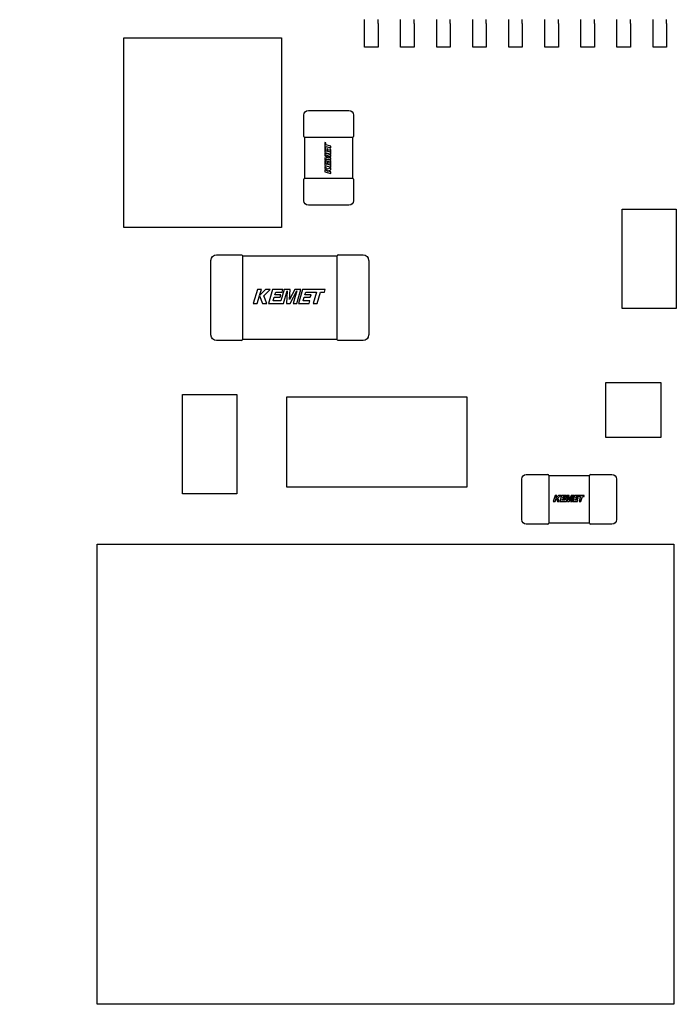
# Model space of a CAD drawing. Header units: millimetres. Extents: x 4 to 585, y 130 to 416.
# Tile 62 of 100: x 322.62 to 329.91, y 276.97 to 287.89. Entities that reach past the tile are written whole.
import ezdxf

# ---------------------------------------------------------------- set-up
doc = ezdxf.new("R2010")
doc.units = ezdxf.units.MM
doc.header["$LTSCALE"] = 0.75
doc.layers.add('Dimensions', color=7, linetype='Continuous', lineweight=13)
doc.layers.add('Visible', color=7, linetype='Continuous', lineweight=25)
doc.styles.get("Standard").update_dxf_attribs({"font": 'cour.ttf'})
doc.dimstyles.new('ISO-25', dxfattribs={"dimtxt": 2.5, "dimasz": 2.5, "dimexe": 1.5, "dimexo": 1.5, "dimgap": 1, "dimtad": 1, "dimdec": 1, "dimdsep": 46, "dimtxsty": 'Standard', "dimcen": 0, "dimclrd": 256, "dimclre": 256, "dimclrt": 256, "dimazin": 2, "dimtp": 0.1, "dimtm": 0.1, "dimtfac": 0.72, "dimtdec": 1, "dimtmove": 0, "dimatfit": 3, "dimfxl": 1, "dimarcsym": 0})

# ---------------------------------------------------------------- blocks, each defined once
blk = doc.blocks.new('*D80')
at = {"layer": 'Defpoints', "color": 0, "transparency": 16777216}
for p in [(321.449077, 290.205127), (319.515064, 288.784002)]:
    blk.add_point(p, dxfattribs=at)
at = {"layer": 'Dimensions', "lineweight": -2, "transparency": 16777216}
for p, q in [((323.463674, 291.685465), (325.47827, 293.165803)), ((321.449077, 290.205127), (319.515064, 288.784002)), ((305.970776, 278.831576), (317.500468, 287.303664))]:
    blk.add_line(p, q, dxfattribs=at)
at = {"layer": 'Dimensions', "transparency": 16777216}
for points in [[(323.216951, 292.021231), (323.710397, 291.349698), (321.449077, 290.205127)], [(317.253745, 287.63943), (317.747191, 286.967898), (319.515064, 288.784002)]]:
    blk.add_solid(points, dxfattribs=at)
at = {"layer": 'Dimensions', "transparency": 16777216, "insert": (309.270128, 284.311915), "char_height": 2.5, "attachment_point": 5, "rotation": 36.3086537}
blk.add_mtext('∅2.4', dxfattribs=at)

msp = doc.modelspace()

# ---------------------------------------------------------------- linework, layer by layer
at = {"layer": 'Visible', "extrusion": (5.934e-13, 0, -1)}
for p, q in [((326.449, 287.582, 1.629), (326.449, 287.842, 1.629)), ((326.599, 287.842, 1.629), (326.599, 287.582, 1.629)), ((326.849, 287.582, 1.629), (326.849, 287.842, 1.629)), ((326.999, 287.842, 1.629), (326.999, 287.582, 1.629)), ((327.249, 287.582, 1.629), (327.249, 287.842, 1.629)), ((327.399, 287.842, 1.629), (327.399, 287.582, 1.629)), ((327.649, 287.582, 1.629), (327.649, 287.842, 1.629)), ((327.799, 287.842, 1.629), (327.799, 287.582, 1.629)), ((328.049, 287.582, 1.629), (328.049, 287.842, 1.629)), ((328.199, 287.842, 1.629), (328.199, 287.582, 1.629)), ((328.449, 287.582, 1.629), (328.449, 287.842, 1.629)), ((328.599, 287.842, 1.629), (328.599, 287.582, 1.629)), ((328.849, 287.582, 1.629), (328.849, 287.842, 1.629)), ((328.999, 287.842, 1.629), (328.999, 287.582, 1.629)), ((329.249, 287.582, 1.629), (329.249, 287.842, 1.629)), ((329.399, 287.842, 1.629), (329.399, 287.582, 1.629)), ((329.649, 287.582, 1.629), (329.649, 287.842, 1.629)), ((329.799, 287.842, 1.629), (329.799, 287.582, 1.629)), ((323.779, 287.683, 2.155), (325.529, 287.683, 2.155)), ((323.779, 285.583, 2.155), (323.779, 287.683, 2.155)), ((325.529, 287.683, 2.155), (325.529, 285.583, 2.155)), ((326.599, 287.582, 1.629), (326.449, 287.582, 1.629)), ((326.999, 287.582, 1.629), (326.849, 287.582, 1.629)), ((327.399, 287.582, 1.629), (327.249, 287.582, 1.629)), ((327.799, 287.582, 1.629), (327.649, 287.582, 1.629)), ((328.199, 287.582, 1.629), (328.049, 287.582, 1.629)), ((328.599, 287.582, 1.629), (328.449, 287.582, 1.629)), ((328.999, 287.582, 1.629), (328.849, 287.582, 1.629)), ((329.399, 287.582, 1.629), (329.249, 287.582, 1.629)), ((329.799, 287.582, 1.629), (329.649, 287.582, 1.629)), ((325.826, 286.879, 2.055), (326.276, 286.879, 2.055)), ((325.776, 286.591, 2.055), (325.776, 286.829, 2.055)), ((326.326, 286.829, 2.055), (326.326, 286.591, 2.055)), ((325.787, 286.129, 2.043), (325.787, 286.579, 2.043)), ((325.828, 286.579, 2.093), (325.826, 286.579, 2.093)), ((326.265, 286.579, 2.094), (325.837, 286.579, 2.094)), ((326.008, 286.523, 2.096), (326.008, 286.414, 2.096)), ((326.021, 286.519, 2.096), (326.008, 286.523, 2.096)), ((326.021, 286.5, 2.096), (326.021, 286.519, 2.096)), ((326.276, 286.579, 2.093), (326.275, 286.579, 2.093)), ((326.315, 286.579, 2.043), (326.315, 286.129, 2.043)), ((326.008, 286.414, 2.096), (326.075, 286.395, 2.096)), ((326.008, 286.406, 2.096), (326.008, 286.377, 2.096)), ((326.075, 286.387, 2.096), (326.008, 286.406, 2.096)), ((326.075, 286.485, 2.096), (326.021, 286.5, 2.096)), ((326.021, 286.481, 2.096), (326.075, 286.466, 2.096)), ((326.021, 286.461, 2.096), (326.021, 286.481, 2.096)), ((326.021, 286.43, 2.096), (326.021, 286.461, 2.096)), ((326.033, 286.426, 2.096), (326.021, 286.43, 2.096)), ((326.033, 286.455, 2.096), (326.033, 286.426, 2.096)), ((326.046, 286.452, 2.096), (326.033, 286.455, 2.096)), ((326.046, 286.423, 2.096), (326.046, 286.452, 2.096)), ((326.063, 286.418, 2.096), (326.046, 286.423, 2.096)), ((326.063, 286.45, 2.096), (326.063, 286.418, 2.096)), ((326.075, 286.446, 2.096), (326.063, 286.45, 2.096)), ((326.075, 286.466, 2.096), (326.075, 286.485, 2.096)), ((326.075, 286.395, 2.096), (326.075, 286.446, 2.096)), ((326.008, 286.377, 2.096), (326.056, 286.352, 2.096)), ((326.008, 286.355, 2.096), (326.008, 286.327, 2.096)), ((326.056, 286.352, 2.096), (326.008, 286.355, 2.096)), ((326.008, 286.327, 2.096), (326.063, 286.311, 2.096)), ((326.008, 286.32, 2.096), (326.008, 286.27, 2.096)), ((326.021, 286.316, 2.096), (326.008, 286.32, 2.096)), ((326.015, 286.387, 2.096), (326.075, 286.37, 2.096)), ((326.075, 286.355, 2.096), (326.015, 286.387, 2.096)), ((326.016, 286.341, 2.096), (326.075, 286.337, 2.096)), ((326.075, 286.323, 2.096), (326.016, 286.341, 2.096)), ((326.021, 286.286, 2.096), (326.021, 286.316, 2.096)), ((326.033, 286.311, 2.096), (326.033, 286.282, 2.096)), ((326.046, 286.307, 2.096), (326.033, 286.311, 2.096)), ((326.046, 286.279, 2.096), (326.046, 286.307, 2.096)), ((326.063, 286.311, 2.096), (326.063, 286.274, 2.096)), ((326.075, 286.37, 2.096), (326.075, 286.387, 2.096)), ((326.075, 286.337, 2.096), (326.075, 286.355, 2.096)), ((326.075, 286.251, 2.096), (326.075, 286.323, 2.096)), ((326.008, 286.27, 2.096), (326.075, 286.251, 2.096)), ((326.008, 286.26, 2.096), (326.008, 286.237, 2.096)), ((326.039, 286.228, 2.096), (326.008, 286.26, 2.096)), ((326.008, 286.237, 2.096), (326.037, 286.209, 2.096)), ((326.008, 286.217, 2.096), (326.008, 286.198, 2.096)), ((326.037, 286.209, 2.096), (326.008, 286.217, 2.096)), ((326.008, 286.198, 2.096), (326.075, 286.179, 2.096)), ((326.033, 286.282, 2.096), (326.021, 286.286, 2.096)), ((326.075, 286.243, 2.096), (326.039, 286.228, 2.096)), ((326.039, 286.208, 2.096), (326.075, 286.223, 2.096)), ((326.075, 286.198, 2.096), (326.039, 286.208, 2.096)), ((326.063, 286.274, 2.096), (326.046, 286.279, 2.096)), ((326.075, 286.223, 2.096), (326.075, 286.243, 2.096)), ((326.075, 286.179, 2.096), (326.075, 286.198, 2.096)), ((325.776, 285.879, 2.055), (325.776, 286.117, 2.055)), ((325.826, 286.129, 2.093), (325.828, 286.129, 2.093)), ((325.837, 286.129, 2.094), (326.265, 286.129, 2.094)), ((326.275, 286.129, 2.093), (326.276, 286.129, 2.093)), ((326.326, 286.117, 2.055), (326.326, 285.879, 2.055)), ((326.276, 285.829, 2.055), (325.826, 285.829, 2.055)), ((329.307, 285.786, 2.105), (329.907, 285.786, 2.105)), ((329.307, 284.686, 2.105), (329.307, 285.786, 2.105)), ((329.907, 285.786, 2.105), (329.907, 284.686, 2.105)), ((325.529, 285.583, 2.155), (323.779, 285.583, 2.155)), ((324.745, 284.392, 2.363), (324.745, 285.217, 2.363)), ((324.807, 285.279, 2.363), (325.083, 285.279, 2.363)), ((325.095, 285.268, 2.351), (326.145, 285.268, 2.351)), ((325.095, 285.206, 2.414), (325.095, 284.403, 2.414)), ((326.145, 284.403, 2.414), (326.145, 285.206, 2.414)), ((326.157, 285.279, 2.363), (326.432, 285.279, 2.363)), ((326.495, 285.217, 2.363), (326.495, 284.392, 2.363)), ((325.26, 284.896, 2.416), (325.215, 284.74, 2.416)), ((325.304, 284.896, 2.416), (325.26, 284.896, 2.416)), ((325.285, 284.83, 2.416), (325.304, 284.896, 2.416)), ((325.351, 284.896, 2.416), (325.285, 284.83, 2.416)), ((325.33, 284.825, 2.416), (325.402, 284.896, 2.416)), ((325.402, 284.896, 2.416), (325.351, 284.896, 2.416)), ((325.427, 284.896, 2.416), (325.382, 284.74, 2.416)), ((325.542, 284.896, 2.416), (325.427, 284.896, 2.416)), ((325.558, 284.896, 2.416), (325.522, 284.77, 2.416)), ((325.534, 284.866, 2.416), (325.542, 284.896, 2.416)), ((325.55, 284.74, 2.416), (325.59, 284.879, 2.416)), ((325.624, 284.896, 2.416), (325.558, 284.896, 2.416)), ((325.59, 284.879, 2.416), (325.582, 284.74, 2.416)), ((325.617, 284.785, 2.416), (325.624, 284.896, 2.416)), ((325.674, 284.896, 2.416), (325.617, 284.785, 2.416)), ((325.624, 284.74, 2.416), (325.698, 284.88, 2.416)), ((325.698, 284.88, 2.416), (325.658, 284.74, 2.416)), ((325.742, 284.896, 2.416), (325.674, 284.896, 2.416)), ((325.697, 284.74, 2.416), (325.742, 284.896, 2.416)), ((325.761, 284.896, 2.416), (325.716, 284.74, 2.416)), ((326.011, 284.896, 2.416), (325.761, 284.896, 2.416)), ((326.003, 284.866, 2.416), (326.011, 284.896, 2.416)), ((325.259, 284.74, 2.416), (325.283, 284.825, 2.416)), ((325.283, 284.825, 2.416), (325.317, 284.74, 2.416)), ((325.365, 284.74, 2.416), (325.33, 284.825, 2.416)), ((325.435, 284.77, 2.416), (325.446, 284.809, 2.416)), ((325.522, 284.77, 2.416), (325.435, 284.77, 2.416)), ((325.446, 284.809, 2.416), (325.513, 284.809, 2.416)), ((325.454, 284.837, 2.416), (325.463, 284.866, 2.416)), ((325.521, 284.837, 2.416), (325.454, 284.837, 2.416)), ((325.463, 284.866, 2.416), (325.534, 284.866, 2.416)), ((325.513, 284.809, 2.416), (325.521, 284.837, 2.416)), ((325.769, 284.77, 2.416), (325.78, 284.809, 2.416)), ((325.842, 284.77, 2.416), (325.769, 284.77, 2.416)), ((325.78, 284.809, 2.416), (325.847, 284.809, 2.416)), ((325.788, 284.837, 2.416), (325.797, 284.866, 2.416)), ((325.855, 284.837, 2.416), (325.788, 284.837, 2.416)), ((325.797, 284.866, 2.416), (325.868, 284.866, 2.416)), ((325.834, 284.74, 2.416), (325.842, 284.77, 2.416)), ((325.847, 284.809, 2.416), (325.855, 284.837, 2.416)), ((325.868, 284.866, 2.416), (325.915, 284.866, 2.416)), ((325.915, 284.866, 2.416), (325.879, 284.74, 2.416)), ((325.924, 284.74, 2.416), (325.96, 284.866, 2.416)), ((325.96, 284.866, 2.416), (326.003, 284.866, 2.416)), ((325.215, 284.74, 2.416), (325.259, 284.74, 2.416)), ((325.317, 284.74, 2.416), (325.365, 284.74, 2.416)), ((325.382, 284.74, 2.416), (325.55, 284.74, 2.416)), ((325.582, 284.74, 2.416), (325.624, 284.74, 2.416)), ((325.658, 284.74, 2.416), (325.697, 284.74, 2.416)), ((325.716, 284.74, 2.416), (325.834, 284.74, 2.416)), ((325.879, 284.74, 2.416), (325.924, 284.74, 2.416)), ((329.907, 284.686, 2.105), (329.307, 284.686, 2.105)), ((325.083, 284.329, 2.363), (324.807, 284.329, 2.363)), ((326.145, 284.34, 2.351), (325.095, 284.34, 2.351)), ((326.432, 284.329, 2.363), (326.157, 284.329, 2.363)), ((329.125, 283.864, 1.542), (329.734, 283.864, 1.542)), ((329.125, 283.255, 1.542), (329.125, 283.864, 1.542)), ((329.734, 283.864, 1.542), (329.734, 283.255, 1.542)), ((324.431, 283.729, 2.105), (325.031, 283.729, 2.105)), ((324.431, 282.629, 2.105), (324.431, 283.729, 2.105)), ((325.031, 283.729, 2.105), (325.031, 282.629, 2.105)), ((325.585, 283.704, 2.105), (327.585, 283.704, 2.105)), ((325.585, 282.704, 2.105), (325.585, 283.704, 2.105)), ((327.585, 283.704, 2.105), (327.585, 282.704, 2.105)), ((329.734, 283.255, 1.542), (329.125, 283.255, 1.542)), ((328.243, 282.844, 2.055), (328.481, 282.844, 2.055)), ((328.493, 282.833, 2.043), (328.944, 282.833, 2.043)), ((328.955, 282.844, 2.055), (329.193, 282.844, 2.055)), ((327.585, 282.704, 2.105), (325.585, 282.704, 2.105)), ((328.193, 282.344, 2.055), (328.193, 282.794, 2.055)), ((328.493, 282.794, 2.093), (328.493, 282.793, 2.093)), ((328.493, 282.783, 2.094), (328.493, 282.355, 2.094)), ((328.943, 282.793, 2.093), (328.943, 282.794, 2.093)), ((328.944, 282.355, 2.094), (328.944, 282.783, 2.094)), ((329.243, 282.794, 2.055), (329.243, 282.344, 2.055)), ((325.031, 282.629, 2.105), (324.431, 282.629, 2.105)), ((328.563, 282.612, 2.096), (328.543, 282.545, 2.096)), ((328.582, 282.612, 2.096), (328.563, 282.612, 2.096)), ((328.574, 282.584, 2.096), (328.582, 282.612, 2.096)), ((328.602, 282.612, 2.096), (328.574, 282.584, 2.096)), ((328.593, 282.582, 2.096), (328.625, 282.612, 2.096)), ((328.625, 282.612, 2.096), (328.602, 282.612, 2.096)), ((328.635, 282.612, 2.096), (328.616, 282.545, 2.096)), ((328.685, 282.612, 2.096), (328.635, 282.612, 2.096)), ((328.647, 282.587, 2.096), (328.651, 282.6, 2.096)), ((328.676, 282.587, 2.096), (328.647, 282.587, 2.096)), ((328.651, 282.6, 2.096), (328.681, 282.6, 2.096)), ((328.672, 282.575, 2.096), (328.676, 282.587, 2.096)), ((328.692, 282.612, 2.096), (328.676, 282.558, 2.096)), ((328.681, 282.6, 2.096), (328.685, 282.612, 2.096)), ((328.688, 282.545, 2.096), (328.706, 282.605, 2.096)), ((328.72, 282.612, 2.096), (328.692, 282.612, 2.096)), ((328.706, 282.605, 2.096), (328.702, 282.545, 2.096)), ((328.717, 282.564, 2.096), (328.72, 282.612, 2.096)), ((328.742, 282.612, 2.096), (328.717, 282.564, 2.096)), ((328.72, 282.545, 2.096), (328.752, 282.605, 2.096)), ((328.752, 282.605, 2.096), (328.735, 282.545, 2.096)), ((328.771, 282.612, 2.096), (328.742, 282.612, 2.096)), ((328.752, 282.545, 2.096), (328.771, 282.612, 2.096)), ((328.779, 282.612, 2.096), (328.76, 282.545, 2.096)), ((328.887, 282.612, 2.096), (328.779, 282.612, 2.096)), ((328.791, 282.587, 2.096), (328.795, 282.6, 2.096)), ((328.82, 282.587, 2.096), (328.791, 282.587, 2.096)), ((328.795, 282.6, 2.096), (328.826, 282.599, 2.096)), ((328.816, 282.575, 2.096), (328.82, 282.587, 2.096)), ((328.826, 282.599, 2.096), (328.846, 282.599, 2.096)), ((328.846, 282.599, 2.096), (328.83, 282.545, 2.096)), ((328.85, 282.545, 2.096), (328.865, 282.599, 2.096)), ((328.865, 282.599, 2.096), (328.884, 282.599, 2.096)), ((328.884, 282.599, 2.096), (328.887, 282.612, 2.096)), ((328.543, 282.545, 2.096), (328.563, 282.545, 2.096)), ((328.563, 282.545, 2.096), (328.573, 282.582, 2.096)), ((328.573, 282.582, 2.096), (328.588, 282.545, 2.096)), ((328.588, 282.545, 2.096), (328.608, 282.545, 2.096)), ((328.608, 282.545, 2.096), (328.593, 282.582, 2.096)), ((328.616, 282.545, 2.096), (328.688, 282.545, 2.096)), ((328.639, 282.558, 2.096), (328.643, 282.575, 2.096)), ((328.676, 282.558, 2.096), (328.639, 282.558, 2.096)), ((328.643, 282.575, 2.096), (328.672, 282.575, 2.096)), ((328.702, 282.545, 2.096), (328.72, 282.545, 2.096)), ((328.735, 282.545, 2.096), (328.752, 282.545, 2.096)), ((328.76, 282.545, 2.096), (328.811, 282.545, 2.096)), ((328.783, 282.558, 2.096), (328.788, 282.575, 2.096)), ((328.814, 282.558, 2.096), (328.783, 282.558, 2.096)), ((328.788, 282.575, 2.096), (328.816, 282.575, 2.096)), ((328.811, 282.545, 2.096), (328.814, 282.558, 2.096)), ((328.83, 282.545, 2.096), (328.85, 282.545, 2.096)), ((328.481, 282.294, 2.055), (328.243, 282.294, 2.055)), ((328.493, 282.345, 2.093), (328.493, 282.344, 2.093)), ((328.944, 282.305, 2.043), (328.493, 282.305, 2.043)), ((328.943, 282.344, 2.093), (328.943, 282.345, 2.093)), ((329.193, 282.294, 2.055), (328.955, 282.294, 2.055)), ((323.481, 282.071, 2.355), (329.881, 282.071, 2.355)), ((323.481, 276.971, 2.355), (323.481, 282.071, 2.355)), ((329.881, 282.071, 2.355), (329.881, 276.971, 2.355)), ((329.881, 276.971, 2.355), (323.481, 276.971, 2.355))]:
    msp.add_line(p, q, dxfattribs=at)
at = {"layer": 'Visible', "extrusion": (1, 0, 5.934e-13)}
for centre, radius, start, end in [((287.842, 1.679, 326.449), 0.05, 270, 331.9275), ((287.842, 1.679, 326.599), 0.05, 270, 331.9275), ((287.842, 1.679, 326.849), 0.05, 270, 331.9275), ((287.842, 1.679, 326.999), 0.05, 270, 331.9275), ((287.842, 1.679, 327.249), 0.05, 270, 331.9275), ((287.842, 1.679, 327.399), 0.05, 270, 331.9275), ((287.842, 1.679, 327.649), 0.05, 270, 331.9275), ((287.842, 1.679, 327.799), 0.05, 270, 331.9275), ((287.842, 1.679, 328.049), 0.05, 270, 331.9275), ((287.842, 1.679, 328.199), 0.05, 270, 331.9275), ((287.842, 1.679, 328.449), 0.05, 270, 331.9275), ((287.842, 1.679, 328.599), 0.05, 270, 331.9275), ((287.842, 1.679, 328.849), 0.05, 270, 331.9275), ((287.842, 1.679, 328.999), 0.05, 270, 331.9275), ((287.842, 1.679, 329.249), 0.05, 270, 331.9275), ((287.842, 1.679, 329.399), 0.05, 270, 331.9275), ((287.842, 1.679, 329.649), 0.05, 270, 331.9275), ((287.842, 1.679, 329.799), 0.05, 270, 331.9275), ((285.217, 2.363, 325.095), 0.0505, 0.1549, 89.8451), ((285.206, 2.352, 326.145), 0.0625, 79.736, 79.8631), ((284.392, 2.363, 325.095), 0.0505, 90.1549, 179.8451), ((284.403, 2.352, 326.145), 0.0625, 100.1369, 100.264), ((284.403, 2.352, 326.145), 0.0625, 169.736, 169.8631), ((282.794, 2.055, 328.493), 0.038, 0, 90), ((282.344, 2.055, 328.493), 0.038, 90, 180)]:
    msp.add_arc(centre, radius, start, end, dxfattribs=at)
at = {"layer": 'Visible', "extrusion": (-4.5099e-12, 0, -1)}
for centre, start, end in [((-325.826, 286.829, -2.055), 0, 90), ((-326.276, 286.829, -2.055), 90, 180), ((-325.826, 285.879, -2.055), 270, 0), ((-326.276, 285.879, -2.055), 180, 270)]:
    msp.add_arc(centre, 0.05, start, end, dxfattribs=at)
at = {"layer": 'Visible'}
for centre, start, end in [((325.788, 286.591, 2.055), 180, 270), ((326.314, 286.591, 2.055), 270, 360), ((325.788, 286.117, 2.055), 90, 180), ((326.314, 286.117, 2.055), 0, 90), ((326.157, 285.267, 2.363), 90, 179.9248), ((325.083, 284.341, 2.363), 270, 359.9248), ((328.481, 282.832, 2.055), 0, 90), ((328.955, 282.832, 2.055), 90, 180), ((328.481, 282.306, 2.055), 270, 360), ((328.955, 282.306, 2.055), 180, 270)]:
    msp.add_arc(centre, 0.012, start, end, dxfattribs=at)
at = {"layer": 'Visible', "extrusion": (0, -1, 0)}
for centre, start, end in [((325.826, 2.055, -286.579), 90, 180), ((326.276, 2.055, -286.579), 360, 90)]:
    msp.add_arc(centre, 0.038, start, end, dxfattribs=at)
at = {"layer": 'Visible', "extrusion": (0, 1, 0)}
for centre, start, end in [((-325.826, 2.055, 286.129), 0, 90), ((-326.276, 2.055, 286.129), 90, 180)]:
    msp.add_arc(centre, 0.038, start, end, dxfattribs=at)
at = {"layer": 'Visible', "extrusion": (5.934e-13, 5.1033e-12, -1)}
for centre, radius, start, end in [((-324.807, 285.217, -2.363), 0.0625, 0, 90), ((-325.083, 285.267, -2.363), 0.012, 90, 179.8836), ((-326.432, 285.217, -2.363), 0.0625, 90, 180), ((-324.807, 284.392, -2.363), 0.0625, 270, 0), ((-326.157, 284.341, -2.363), 0.012, 270, 359.8836), ((-326.432, 284.392, -2.363), 0.0625, 180, 270), ((-328.243, 282.794, -2.055), 0.05, 0, 90), ((-329.193, 282.794, -2.055), 0.05, 90, 180), ((-328.243, 282.344, -2.055), 0.05, 270, 0), ((-329.193, 282.344, -2.055), 0.05, 180, 270)]:
    msp.add_arc(centre, radius, start, end, dxfattribs=at)
at = {"layer": 'Visible', "extrusion": (-1, 0, -5.934e-13)}
for centre, radius, start, end in [((-285.206, 2.352, -325.095), 0.0625, 169.736, 169.8631), ((-285.206, 2.352, -325.095), 0.0625, 100.1369, 100.264), ((-285.217, 2.363, -326.145), 0.0505, 90.1549, 179.8451), ((-284.403, 2.352, -325.095), 0.0625, 79.736, 79.8631), ((-284.392, 2.363, -326.145), 0.0505, 0.1549, 89.8451), ((-282.794, 2.055, -328.943), 0.038, 90, 180), ((-282.344, 2.055, -328.943), 0.038, 360, 90)]:
    msp.add_arc(centre, radius, start, end, dxfattribs=at)
at = {"layer": 'Visible'}
for points in [[(325.837, 286.579, 2.094), (325.834, 286.579, 2.094), (325.831, 286.579, 2.094), (325.828, 286.579, 2.093)], [(326.275, 286.579, 2.093), (326.272, 286.579, 2.094), (326.269, 286.579, 2.094), (326.265, 286.579, 2.094)], [(325.828, 286.129, 2.093), (325.831, 286.129, 2.094), (325.834, 286.129, 2.094), (325.837, 286.129, 2.094)], [(326.265, 286.129, 2.094), (326.269, 286.129, 2.094), (326.272, 286.129, 2.094), (326.275, 286.129, 2.093)], [(325.095, 285.217, 2.413), (325.095, 285.213, 2.414), (325.095, 285.209, 2.414), (325.095, 285.206, 2.414)], [(326.145, 285.206, 2.414), (326.145, 285.209, 2.414), (326.145, 285.213, 2.414), (326.145, 285.217, 2.413)], [(325.095, 284.403, 2.414), (325.095, 284.399, 2.414), (325.095, 284.395, 2.414), (325.095, 284.392, 2.413)], [(326.145, 284.392, 2.413), (326.145, 284.395, 2.414), (326.145, 284.399, 2.414), (326.145, 284.403, 2.414)], [(328.493, 282.793, 2.093), (328.494, 282.79, 2.094), (328.493, 282.786, 2.094), (328.493, 282.783, 2.094)], [(328.944, 282.783, 2.094), (328.944, 282.786, 2.094), (328.943, 282.79, 2.094), (328.943, 282.793, 2.093)], [(328.493, 282.355, 2.094), (328.493, 282.352, 2.094), (328.494, 282.348, 2.094), (328.493, 282.345, 2.093)], [(328.943, 282.345, 2.093), (328.943, 282.348, 2.094), (328.944, 282.352, 2.094), (328.944, 282.355, 2.094)]]:
    msp.add_open_spline(points, degree=3, dxfattribs=at)

# ---------------------------------------------------------------- dimensions: what is measured, and where the dimension line sits
at = {"layer": 'Dimensions'}
dim = msp.add_diameter_dim_2p(p1=(321.449, 290.205), p2=(319.515, 288.784), dimstyle='ISO-25', override={"dimlfac": 1, "dimclrd": 256, "dimclre": 256}, dxfattribs=at)
dim.commit()
dim.dimension.update_dxf_attribs({"geometry": '*D80', "text_midpoint": (309.27, 284.312)})

doc.saveas('drawing.dxf')
